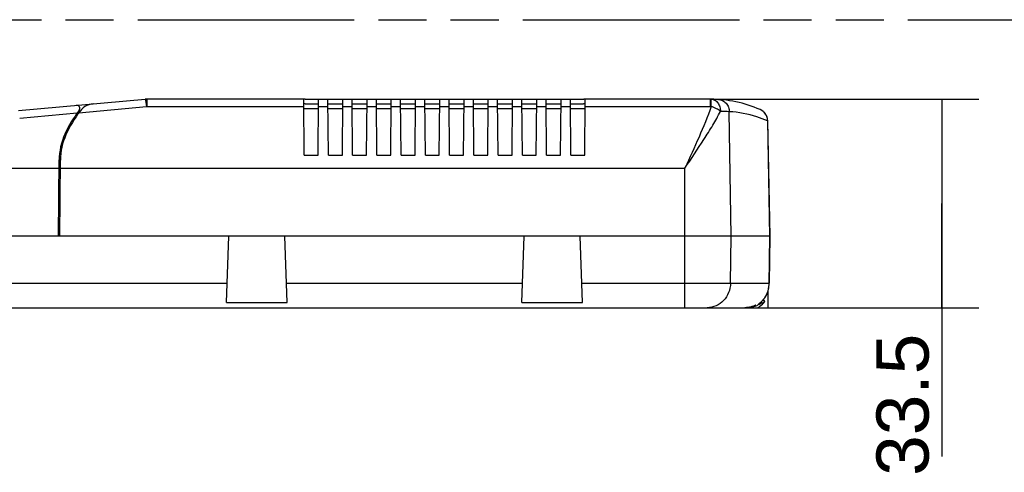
# Model space of a CAD drawing. Header units: millimetres. Extents: x 0 to 210, y 0 to 297.
# Tile 6 of 12: x 76 to 116, y 164 to 183. Entities that reach past the tile are written whole.
import ezdxf
from ezdxf.enums import TextEntityAlignment as Align

# ---------------------------------------------------------------- set-up
doc = ezdxf.new("R2010")
doc.units = ezdxf.units.MM
doc.header["$LTSCALE"] = 19.36
doc.linetypes.add('PHANTOM', pattern=[0.8, 0.45, -0.05, 0.1, -0.05, 0.1, -0.05])
doc.layers.get('0').update_dxf_attribs({"linetype": 'CONTINUOUS'})
doc.layers.add('DEFAULT_3', color=7, linetype='PHANTOM')
doc.layers.add('Z_DIM_2D', color=7, linetype='CONTINUOUS')
doc.styles.add('TEXTSTYLE_3', font='helveticaneueltw1g-ltcn.otf')
doc.dimstyles.new('DIMSTYLE_2', dxfattribs={"dimtxt": 2.1, "dimasz": 3.5, "dimexe": 1.5, "dimexo": 0, "dimgap": 0.525, "dimtad": 1, "dimdec": 3, "dimlfac": 4, "dimdsep": 46, "dimtxsty": 'TEXTSTYLE_3', "dimblk": '_FILLED', "dimblk1": '_FILLED', "dimblk2": '_FILLED', "dimcen": 0.09, "dimclrt": 5, "dimadec": 3, "dimazin": 2, "dimtp": 0.3, "dimtm": 0.3, "dimtfac": 1, "dimtdec": 3, "dimtofl": 0, "dimtmove": 0, "dimatfit": 3, "dimldrblk": '_FILLED', "dimfxl": 0, "dimtolj": 1, "dimarcsym": 0})

# ---------------------------------------------------------------- blocks, each defined once
blk = doc.blocks.new('*D4')
at = {"layer": 'Z_DIM_2D', "color": 2, "linetype": 'Continuous', "transparency": 16777216}
for p, q in [((104.143, 179.486), (114.941, 179.486)), ((113.441, 179.486), (113.441, 175.299)), ((113.441, 171.111), (113.441, 175.299)), ((113.441, 175.299), (113.441, 165.129)), ((103.112, 171.111), (114.941, 171.111))]:
    blk.add_line(p, q, dxfattribs=at)
at = {"layer": 'Z_DIM_2D', "color": 5, "linetype": 'Continuous', "transparency": 16777216, "style": 'TEXTSTYLE_3'}
blk.add_text('33.5', height=2.1, rotation=90, dxfattribs=at).set_placement((112.916, 170.066), align=Align.RIGHT)
blk = doc.blocks.new('_FILLED')
at = {"color": 0, "linetype": 'ByBlock'}
blk.add_solid([(0, 0), (-1, 0.125), (-1, -0.125)], dxfattribs=at)
blk = doc.blocks.new('_NONE')

msp = doc.modelspace()

# ---------------------------------------------------------------- linework, layer by layer
at = {"color": 7, "linetype": 'Continuous'}
for p, q in [((76.31438, 179.03816), (81.4079, 179.48379)), ((87.78035, 179.4864), (81.46782, 179.4864)), ((87.79995, 177.2364), (87.78035, 179.4827)), ((87.8435, 179.4864), (99.04213, 179.4864)), ((88.36068, 177.2364), (88.38032, 179.4864)), ((88.77495, 177.2364), (88.75532, 179.4864)), ((89.33568, 177.2364), (89.35532, 179.4864)), ((89.74995, 177.2364), (89.73032, 179.4864)), ((90.31068, 177.2364), (90.33032, 179.4864)), ((90.72495, 177.2364), (90.70532, 179.4864)), ((91.28568, 177.2364), (91.30532, 179.4864)), ((91.69995, 177.2364), (91.68032, 179.4864)), ((92.26068, 177.2364), (92.28032, 179.4864)), ((92.67495, 177.2364), (92.65532, 179.4864)), ((93.23568, 177.2364), (93.25532, 179.4864)), ((93.64995, 177.2364), (93.63032, 179.4864)), ((94.21068, 177.2364), (94.23032, 179.4864)), ((94.62495, 177.2364), (94.60532, 179.4864)), ((95.18568, 177.2364), (95.20532, 179.4864)), ((95.59995, 177.2364), (95.58032, 179.4864)), ((96.16068, 177.2364), (96.18032, 179.4864)), ((96.57495, 177.2364), (96.55532, 179.4864)), ((97.13568, 177.2364), (97.15532, 179.4864)), ((97.54995, 177.2364), (97.53032, 179.4864)), ((98.11068, 177.2364), (98.13032, 179.4864)), ((98.52495, 177.2364), (98.50532, 179.4864)), ((99.08568, 177.2364), (99.10528, 179.4827)), ((104.14282, 179.4864), (99.10528, 179.4864)), ((104.17499, 179.48629), (104.17193, 179.48632)), ((87.84587, 179.2989), (88.37868, 179.2989)), ((88.75695, 179.2989), (89.35368, 179.2989)), ((89.73195, 179.2989), (90.32868, 179.2989)), ((90.70695, 179.2989), (91.30368, 179.2989)), ((91.68195, 179.2989), (92.27868, 179.2989)), ((92.65695, 179.2989), (93.25368, 179.2989)), ((93.63195, 179.2989), (94.22868, 179.2989)), ((94.60695, 179.2989), (95.20368, 179.2989)), ((95.58195, 179.2989), (96.17868, 179.2989)), ((96.55695, 179.2989), (97.15368, 179.2989)), ((97.53195, 179.2989), (98.12868, 179.2989)), ((98.50695, 179.2989), (99.03976, 179.2989)), ((78.63041, 178.86436), (78.61927, 178.86338)), ((106.52809, 173.98641), (106.44251, 178.62006)), ((78.1674, 178.06437), (78.21918, 178.06437)), ((77.91781, 173.9864), (77.9445, 177.04469)), ((77.96782, 173.9864), (77.9945, 177.04425)), ((87.79995, 177.2364), (88.36068, 177.2364)), ((88.77495, 177.2364), (89.33568, 177.2364)), ((89.74995, 177.2364), (90.31068, 177.2364)), ((90.72495, 177.2364), (91.28568, 177.2364)), ((91.69995, 177.2364), (92.26068, 177.2364)), ((92.67495, 177.2364), (93.23568, 177.2364)), ((93.64995, 177.2364), (94.21068, 177.2364)), ((94.62495, 177.2364), (95.18568, 177.2364)), ((95.59995, 177.2364), (96.16068, 177.2364)), ((96.57495, 177.2364), (97.13568, 177.2364)), ((97.54995, 177.2364), (98.11068, 177.2364)), ((98.52495, 177.2364), (99.08568, 177.2364)), ((77.93813, 176.31437), (77.98813, 176.31437)), ((77.97982, 175.3614), (77.92981, 175.3614)), ((106.52358, 173.9864), (68.24906, 173.9864)), ((84.67312, 171.31999), (84.76623, 173.98644)), ((87.11252, 171.31999), (87.0194, 173.9864)), ((96.54812, 171.31999), (96.64123, 173.9864)), ((98.98752, 171.31999), (98.8944, 173.9864)), ((106.49744, 172.04043), (106.52622, 173.98642)), ((106.52575, 173.98644), (106.52604, 173.98642)), ((106.46049, 171.7903), (106.48048, 171.87391)), ((106.47993, 171.87108), (106.49253, 171.95685)), ((106.49245, 171.95541), (106.49744, 172.0403)), ((106.45532, 171.1114), (106.45532, 171.77488)), ((67.50592, 171.1114), (105.52506, 171.1114)), ((84.67312, 171.31999), (87.11252, 171.31999)), ((96.54812, 171.31999), (98.98752, 171.31999)), ((105.58428, 171.1114), (106.45532, 171.1114)), ((106.09369, 171.27231), (106.09766, 171.27543)), ((106.09766, 171.27543), (106.10567, 171.28169)), ((106.10567, 171.28169), (106.11556, 171.28948)), ((106.11556, 171.28948), (106.12305, 171.29547)), ((106.12305, 171.29547), (106.13123, 171.3021))]:
    msp.add_line(p, q, dxfattribs=at)
at = {"color": 9, "linetype": 'Continuous'}
for p, q in [((81.46782, 179.4864), (81.46782, 179.1934)), ((104.14282, 179.1934), (104.14282, 179.4864)), ((78.73651, 178.93444), (81.45147, 179.19262)), ((81.46782, 179.1934), (87.78287, 179.1934)), ((87.78355, 179.11578), (88.37708, 179.11578)), ((88.37776, 179.1934), (88.75787, 179.1934)), ((88.75855, 179.11578), (89.35208, 179.11578)), ((89.35276, 179.1934), (89.73287, 179.1934)), ((89.73355, 179.11578), (90.32708, 179.11578)), ((90.32776, 179.1934), (90.70787, 179.1934)), ((90.70855, 179.11578), (91.30208, 179.11578)), ((91.30276, 179.1934), (91.68287, 179.1934)), ((91.68355, 179.11578), (92.27708, 179.11578)), ((92.27776, 179.1934), (92.65787, 179.1934)), ((92.65855, 179.11578), (93.25208, 179.11578)), ((93.25276, 179.1934), (93.63287, 179.1934)), ((93.63355, 179.11578), (94.22708, 179.11578)), ((94.22776, 179.1934), (94.60787, 179.1934)), ((94.60855, 179.11578), (95.20208, 179.11578)), ((95.20276, 179.1934), (95.58287, 179.1934)), ((95.58355, 179.11578), (96.17708, 179.11578)), ((96.17776, 179.1934), (96.55787, 179.1934)), ((96.55855, 179.11578), (97.15208, 179.11578)), ((97.15276, 179.1934), (97.53287, 179.1934)), ((97.53355, 179.11578), (98.12708, 179.11578)), ((98.12776, 179.1934), (98.50787, 179.1934)), ((98.50855, 179.11578), (99.10208, 179.11578)), ((99.10276, 179.1934), (104.14282, 179.1934)), ((78.66452, 178.9276), (76.35796, 178.70825)), ((104.97918, 173.98644), (104.89772, 178.98589)), ((106.44007, 178.61955), (106.52575, 173.98644)), ((78.16874, 177.93937), (78.11536, 177.93937)), ((70.81544, 176.71505), (77.94163, 176.71505)), ((77.99163, 176.71505), (103.11227, 176.71505)), ((103.11227, 171.1114), (103.11227, 176.71505)), ((77.98922, 176.43937), (77.93922, 176.43937)), ((104.94631, 172.09395), (104.97714, 173.9864)), ((106.52388, 173.98644), (106.49599, 172.09395)), ((70.81544, 172.09395), (84.70014, 172.09395)), ((87.08549, 172.09395), (96.57514, 172.09395)), ((98.96049, 172.09395), (106.496, 172.09395)), ((106.49744, 172.04043), (106.49599, 172.09395)), ((106.3458, 171.54003), (106.3432, 171.5367)), ((106.10861, 171.25426), (106.07126, 171.25426)), ((106.27818, 171.4487), (106.28156, 171.45232))]:
    msp.add_line(p, q, dxfattribs=at)
at = {"color": 7, "linetype": 'Continuous'}
for points in [[(106.28156, 171.45232), (106.28897, 171.46148), (106.30619, 171.48365), (106.32225, 171.50557), (106.33721, 171.52712), (106.3458, 171.54003)], [(106.34581, 171.54003), (106.36632, 171.57284), (106.40318, 171.64102), (106.43473, 171.71356), (106.46129, 171.79308)], [(106.09139, 171.27045), (106.09153, 171.27057), (106.09232, 171.27121), (106.09369, 171.27231)], [(106.13123, 171.3021), (106.13556, 171.30567), (106.14006, 171.30941), (106.14473, 171.31333), (106.14956, 171.31744), (106.15456, 171.32173), (106.15973, 171.32623), (106.16507, 171.33094), (106.17057, 171.33586), (106.17623, 171.341), (106.18205, 171.34636), (106.18801, 171.35193), (106.19412, 171.35773), (106.20035, 171.36375), (106.20671, 171.36999), (106.21319, 171.37647), (106.21978, 171.38317), (106.22647, 171.39009), (106.23326, 171.39725), (106.24013, 171.40464), (106.24709, 171.41226), (106.25412, 171.42011), (106.26121, 171.42819), (106.26835, 171.4365), (106.27555, 171.44504), (106.28158, 171.45234)]]:
    msp.add_lwpolyline(points, dxfattribs=at)
for centre, radius, start, end in [((81.46782, 178.7989), 0.6875, 90.000036, 95), ((87.84316, 178.95217), 0.53423, 89.963431, 96.751959), ((99.04247, 178.95217), 0.53424, 83.248172, 90.036593), ((104.14282, 174.4864), 5, 66.424969, 90), ((82.76963, 175.9864), 5.05, 142.837375, 155.51776), ((82.76963, 175.9864), 5, 142.837375, 155.51776), ((78.64892, 179.11693), 0.125, 322.493283, 95), ((79.3827, 178.55374), 0.75, 95, 149.49616), ((79.3827, 178.55374), 0.8, 142.493369, 142.837385), ((105.94255, 178.6108), 0.50004, 1.061627, 66.422328), ((78.67399, 178.36626), 0.5, 89.045478, 95), ((80.49441, 177.02243), 2.55, 155.51776, 179.5), ((80.49441, 177.02243), 2.5, 155.51776, 179.5)]:
    msp.add_arc(centre, radius, start, end, dxfattribs=at)
at = {"color": 9, "linetype": 'Continuous'}
for centre, radius, start, end in [((81.46782, 179.02071), 0.17269, 90.002086, 95.432092), ((104.14282, 175.05332), 4.14008, 89.637306, 90.000001), ((105.94487, 178.61627), 0.4941, 60.60761, 66.414469), ((105.94349, 178.6137), 0.49702, 58.789136, 60.614318), ((105.94428, 178.61497), 0.49552, 54.665182, 58.790966), ((105.94651, 178.61831), 0.4915, 47.41033, 54.662893), ((104.50682, 170.73596), 8.25919, 87.287225, 89.74908), ((104.60436, 174.31836), 4.67674, 72.511972, 86.4036), ((104.61355, 174.34889), 4.64486, 66.844074, 72.506865), ((105.94126, 178.61253), 0.49932, 44.238921, 47.414921), ((105.94022, 178.6115), 0.50078, 42.144452, 44.240538), ((105.94172, 178.61294), 0.49839, 0.759872, 42.147104), ((105.55217, 172.05106), 0.94442, 347.733368, 350.841816), ((105.54842, 172.05168), 0.94822, 350.841129, 351.815417), ((105.53139, 172.05373), 0.96537, 351.838524, 358.601026), ((105.4947, 172.05465), 1.00207, 359.18302, 2.247613), ((105.51012, 172.05455), 0.98666, 358.583828, 359.17607), ((105.50384, 172.08822), 1.00429, 321.543572, 323.668936), ((105.46581, 172.11599), 1.05138, 323.67773, 326.5653), ((105.57734, 172.04259), 0.91786, 326.553085, 326.817664), ((105.57857, 172.04179), 0.91639, 326.817305, 329.981311), ((105.57946, 172.04125), 0.91535, 329.9823, 331.149685), ((105.57749, 172.04228), 0.91757, 331.152921, 336.041504), ((105.57397, 172.04386), 0.92143, 336.040887, 337.494602), ((105.56978, 172.04557), 0.92596, 337.496053, 340.241003), ((105.56539, 172.04716), 0.93063, 340.239925, 341.332847), ((105.55641, 172.05007), 0.94007, 341.340316, 347.081484), ((105.55409, 172.05067), 0.94246, 347.077357, 347.731883), ((105.57677, 172.16638), 1.05582, 290.085863, 292.502101), ((105.57561, 172.16914), 1.05882, 292.502877, 300.222675), ((106.00657, 171.36156), 0.12529, 301.087712, 315.841313), ((106.04363, 171.36214), 0.12594, 301.062081, 318.630224), ((105.46775, 172.11648), 1.05006, 309.778055, 317.44623), ((105.45081, 172.13216), 1.07315, 317.441106, 319.463414), ((104.9214, 168.67317), 3.03597, 63.919875, 64.222527), ((105.43842, 172.14281), 1.08949, 319.461091, 320.424183), ((105.49115, 170.67317), 1.08669, 39.296542, 44.466793), ((105.51711, 172.07778), 0.9874, 320.424022, 321.539427)]:
    msp.add_arc(centre, radius, start, end, dxfattribs=at)
for points, knots in [([(81.4079, 179.48379), (81.40972, 179.48395), (81.41227, 179.47471), (81.41601, 179.46252), (81.42064, 179.43626), (81.42612, 179.4024), (81.43214, 179.35879), (81.44108, 179.28808), (81.44734, 179.23176), (81.45147, 179.19262)], [0, 0, 0, 0, 0.01862855, 0.06948453, 0.15522015, 0.27455693, 0.42467904, 0.60003763, 1, 1, 1, 1]), ([(104.16902, 179.19333), (104.16916, 179.21353), (104.16944, 179.25277), (104.16988, 179.3092), (104.17031, 179.36015), (104.17072, 179.4037), (104.17102, 179.43472), (104.1713, 179.45471), (104.17137, 179.46605), (104.17172, 179.47446), (104.17138, 179.4811), (104.17227, 179.48377), (104.17154, 179.48632), (104.17193, 179.48632)], [0, 0, 0, 0, 0.20678199, 0.40178571, 0.57779919, 0.72836737, 0.84790057, 0.89508522, 0.93351383, 0.96300167, 0.98372938, 0.99596952, 1, 1, 1, 1]), ([(104.17364, 179.4863), (104.22032, 179.48574), (104.32305, 179.45727), (104.44648, 179.34236), (104.52437, 179.17899), (104.54235, 179.05595), (104.54299, 178.99507)], [0, 0, 0, 0, 0.2080468, 0.45396342, 0.7286611, 1, 1, 1, 1]), ([(104.46309, 179.47614), (104.51831, 179.47259), (104.63386, 179.44237), (104.77994, 179.33113), (104.87538, 179.16934), (104.89724, 179.0458), (104.89772, 178.98589)], [0, 0, 0, 0, 0.23166024, 0.48624125, 0.74914889, 1, 1, 1, 1]), ([(104.16902, 179.19334), (104.0239, 178.77829), (103.68025, 177.94718), (103.30479, 177.1313), (103.11227, 176.71505)], [0, 0, 0, 0, 0.48946376, 1, 1, 1, 1]), ([(104.543, 178.99506), (104.4931, 179.03909), (104.37233, 179.11621), (104.24078, 179.17073), (104.16902, 179.19333)], [0, 0, 0, 0, 0.46937392, 1, 1, 1, 1]), ([(103.11227, 176.71505), (103.37129, 177.09841), (103.75525, 177.66644), (104.23068, 178.428), (104.44523, 178.80675), (104.54299, 178.99507)], [0, 0, 0, 0, 0.51540522, 0.7636306, 1, 1, 1, 1]), ([(106.4425, 178.62007), (106.44251, 178.61985), (106.44125, 178.61982), (106.44068, 178.61962), (106.44007, 178.61955)], [0, 0, 0, 0, 0.26182096, 1, 1, 1, 1]), ([(104.94631, 172.09395), (104.94422, 171.9657), (104.89364, 171.70979), (104.68738, 171.38389), (104.37938, 171.16357), (104.13341, 171.1114), (104.013, 171.1114)], [0, 0, 0, 0, 0.25788862, 0.5111488, 0.75790647, 1, 1, 1, 1]), ([(105.61834, 171.11198), (105.64677, 171.11294), (105.75583, 171.12119), (105.86343, 171.14701), (105.93937, 171.17477)], [0, 0, 0, 0, 0.26026767, 1, 1, 1, 1]), ([(106.03785, 171.11141), (106.06853, 171.12889), (106.17736, 171.1987), (106.27263, 171.28884), (106.33211, 171.3614)], [0, 0, 0, 0, 0.27347545, 1, 1, 1, 1]), ([(106.1396, 171.30947), (106.13114, 171.30242), (106.11629, 171.29028), (106.0914, 171.27154), (106.08401, 171.26522), (106.06899, 171.25427), (106.07126, 171.25426)], [0, 0, 0, 0, 0.37575273, 0.69330812, 0.92235575, 1, 1, 1, 1]), ([(106.1086, 171.25426), (106.11057, 171.25533), (106.12018, 171.26021), (106.13004, 171.26457), (106.13784, 171.26807)], [0, 0, 0, 0, 0.20759346, 1, 1, 1, 1]), ([(106.13784, 171.26807), (106.15368, 171.27516), (106.21936, 171.30428), (106.28386, 171.33606), (106.33212, 171.3614)], [0, 0, 0, 0, 0.24150712, 1, 1, 1, 1]), ([(106.13814, 171.27891), (106.14125, 171.28244), (106.15346, 171.29799), (106.16169, 171.31658), (106.16536, 171.33116)], [0, 0, 0, 0, 0.23846824, 1, 1, 1, 1]), ([(106.33211, 171.3614), (106.32598, 171.36469), (106.30081, 171.37791), (106.27537, 171.39059), (106.25609, 171.40002)], [0, 0, 0, 0, 0.24479919, 1, 1, 1, 1])]:
    msp.add_open_spline(points, degree=3, knots=knots, dxfattribs=at)
at = {"color": 7, "linetype": 'Continuous'}
for points in [[(87.84587, 179.2989), (87.82449, 179.2989), (87.803, 179.2969), (87.78201, 179.2928)], [(99.10363, 179.2928), (99.08264, 179.2969), (99.06114, 179.2989), (99.03976, 179.2989)]]:
    msp.add_open_spline(points, degree=3, dxfattribs=at)
for points, knots in [([(105.96385, 171.2114), (105.96181, 171.2114), (105.95539, 171.20881), (105.9423, 171.20407), (105.92236, 171.1957), (105.88646, 171.1814), (105.83597, 171.16283), (105.77262, 171.14377), (105.70886, 171.12895), (105.62672, 171.11546), (105.56528, 171.1114), (105.52506, 171.1114)], [0, 0, 0, 0, 0.01353866, 0.04446856, 0.09329452, 0.15607874, 0.30064315, 0.44913564, 0.59382402, 0.73368237, 1, 1, 1, 1]), ([(105.56267, 171.1114), (105.60987, 171.1114), (105.67935, 171.11672), (105.76732, 171.13363), (105.82721, 171.15004), (105.87709, 171.16695), (105.92561, 171.18851), (105.93997, 171.19521), (105.96763, 171.2114), (105.96385, 171.2114)], [0, 0, 0, 0, 0.33831359, 0.49611685, 0.64376405, 0.77754442, 0.89110877, 0.97291896, 1, 1, 1, 1])]:
    msp.add_open_spline(points, degree=3, knots=knots, dxfattribs=at)
at = {"layer": 'DEFAULT_3', "color": 91, "linetype": 'PHANTOM', "true_color": 0x80ff80}
msp.add_line((50.12864, 182.68), (150.12864, 182.68), dxfattribs=at)

# ---------------------------------------------------------------- dimensions: what is measured, and where the dimension line sits
at = {"layer": 'Z_DIM_2D', "color": 2, "linetype": 'Continuous'}
dim = msp.add_linear_dim(base=(113.44084, 171.1114), p1=(104.14282, 179.4864), p2=(103.11227, 171.1114), angle=270, dimstyle='DIMSTYLE_2', override={"dimblk1": 'NONE', "dimblk2": 'NONE', "dimsah": 1}, dxfattribs=at)
dim.commit()
dim.dimension.update_dxf_attribs({"geometry": '*D4', "text_midpoint": (113.44084, 167.5936), "dimtype": 160})

doc.saveas('drawing.dxf')
